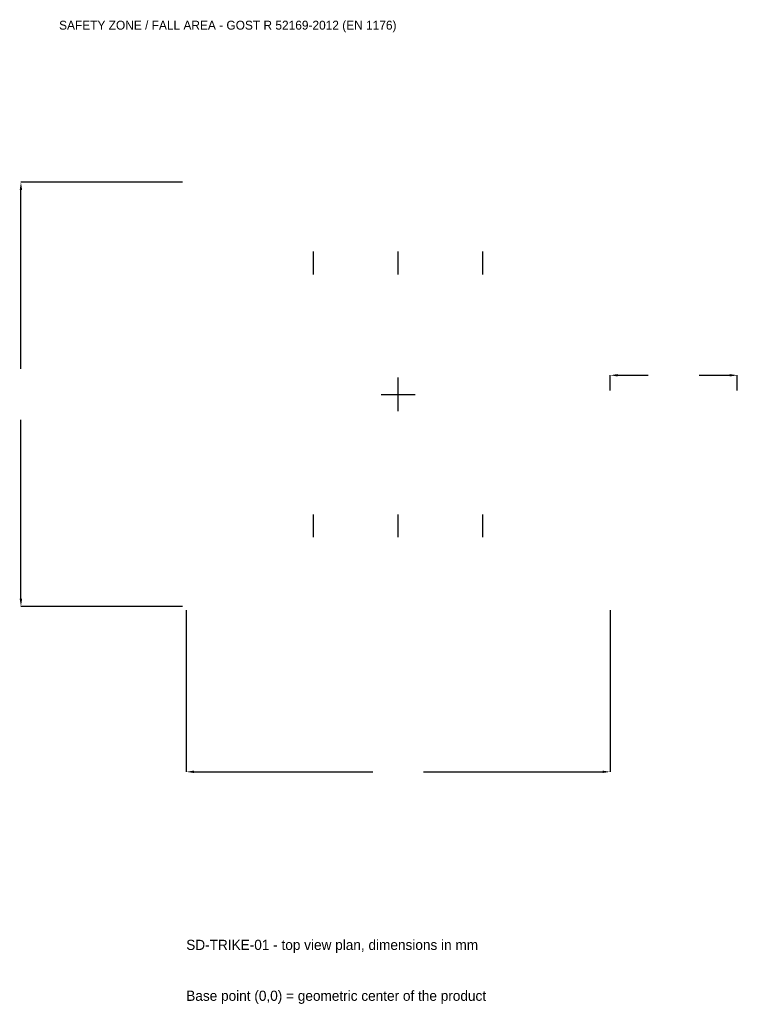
# Model space of a CAD drawing. Extents: x -4465 to 4000, y -7191 to 4417.
import ezdxf

# ---------------------------------------------------------------- set-up
doc = ezdxf.new("R2010")
doc.units = 0
for name, color, linetype in [('GP_MAF_zona_bezopasnosti', 1, 'Continuous'), ('ZSK_DANNYE', 3, 'Continuous'), ('ZSK_KONTUR', 7, 'Continuous'), ('ZSK_RAZMERY', 8, 'Continuous')]:
    doc.layers.add(name, color=color, linetype=linetype)
doc.dimstyles.new('ORION', dxfattribs={"dimtxt": 150, "dimasz": 90, "dimexe": 1.25, "dimexo": 45, "dimtad": 1, "dimcen": 2.5, "dimazin": 3, "dimtfac": 1, "dimtmove": 0, "dimatfit": 3})

# ---------------------------------------------------------------- blocks, each defined once
blk = doc.blocks.new('_CLOSEDFILLED')
at = {"color": 0, "linetype": 'BYBLOCK'}
blk.add_solid([(-1, 0.16), (0, 0), (-1, -0.16)], dxfattribs=at)
blk = doc.blocks.new('*D1')
for p, q in [((-2500, -2545), (-2500, -4450)), ((2500, -2545), (2500, -4450)), ((-2410, -4450), (-300, -4450)), ((300, -4450), (2410, -4450))]:
    blk.add_line(p, q)
at = {"layer": 'Defpoints'}
for p in [(-2500, -2500), (2500, -2500), (-2500, -4450)]:
    blk.add_point(p, dxfattribs=at)
at = {"layer": 'ZSK_RAZMERY', "xscale": 90, "yscale": 90, "rotation": 180}
blk.add_blockref('_CLOSEDFILLED', (-2500, -4450), dxfattribs=at)
at = {"layer": 'ZSK_RAZMERY', "xscale": 90, "yscale": 90}
blk.add_blockref('_CLOSEDFILLED', (2500, -4450), dxfattribs=at)
blk = doc.blocks.new('*D2')
for p, q in [((-2545, 2500), (-4450, 2500)), ((-4450, 300), (-4450, 2410)), ((-4450, -2410), (-4450, -300)), ((-2545, -2500), (-4450, -2500))]:
    blk.add_line(p, q)
at = {"layer": 'Defpoints'}
for p in [(-2500, 2500), (-4450, -2500), (-2500, -2500)]:
    blk.add_point(p, dxfattribs=at)
at = {"layer": 'ZSK_RAZMERY', "xscale": 90, "yscale": 90}
for p, rotation in [((-4450, 2500), 90), ((-4450, -2500), 270)]:
    blk.add_blockref('_CLOSEDFILLED', p, dxfattribs=dict(at, rotation=rotation))
blk = doc.blocks.new('*D3')
for p, q in [((2500, 45), (2500, 225)), ((2590, 225), (2950, 225)), ((3550, 225), (3910, 225)), ((4000, 45), (4000, 225))]:
    blk.add_line(p, q)
at = {"layer": 'Defpoints'}
for p in [(2500, 225), (2500, 0), (4000, 0)]:
    blk.add_point(p, dxfattribs=at)
at = {"layer": 'ZSK_RAZMERY', "xscale": 90, "yscale": 90, "rotation": 180}
blk.add_blockref('_CLOSEDFILLED', (2500, 225), dxfattribs=at)
at = {"layer": 'ZSK_RAZMERY', "xscale": 90, "yscale": 90}
blk.add_blockref('_CLOSEDFILLED', (4000, 225), dxfattribs=at)
blk = doc.blocks.new('B1')
at = {"layer": 'ZSK_KONTUR'}
for p, q in [((-1000, 1415), (-1000, 1685)), ((0, 1415), (0, 1685)), ((1000, 1415), (1000, 1685)), ((-1000, -1685), (-1000, -1415)), ((0, -1685), (0, -1415)), ((1000, -1685), (1000, -1415))]:
    blk.add_line(p, q, dxfattribs=at)
at = {"layer": 'ZSK_RAZMERY'}
for p, q in [((0, -200), (0, 200)), ((-200, 0), (200, 0))]:
    blk.add_line(p, q, dxfattribs=at)
at = {"layer": 'GP_MAF_zona_bezopasnosti', "color": 1}
blk.add_text('SAFETY ZONE / FALL AREA - GOST R 52169-2012 (EN 1176)', height=105, dxfattribs=at).set_placement((-4000, 4300))
at = {"layer": 'ZSK_RAZMERY'}
dim = blk.add_linear_dim(base=(-4450, -2500), p1=(-2500, -2500), p2=(-2500, 2500), angle=90, dimstyle='ORION', dxfattribs=at)
dim.commit()
dim.dimension.update_dxf_attribs({"geometry": '*D2', "text_midpoint": (-4450, 0)})
for base, p1, p2, picture, middle in [((2500, 225), (2500, 0), (4000, 0), '*D3', (3250, 225)), ((-2500, -4450), (-2500, -2500), (2500, -2500), '*D1', (0, -4450))]:
    dim = blk.add_linear_dim(base=base, p1=p1, p2=p2, dimstyle='ORION', dxfattribs=at)
    dim.commit()
    dim.dimension.update_dxf_attribs({"geometry": picture, "text_midpoint": middle})

msp = doc.modelspace()

# ---------------------------------------------------------------- block references
msp.add_blockref('B1', (0, 0))

# ---------------------------------------------------------------- texts
at = {"layer": 'ZSK_DANNYE', "color": 3}
msp.add_text('SD-TRIKE-01 - top view plan, dimensions in mm', height=120, dxfattribs=at).set_placement((-2500, -6550))
at = {"layer": 'ZSK_DANNYE', "color": 7}
msp.add_text('Base point (0,0) = geometric center of the product', height=120, dxfattribs=at).set_placement((-2500, -7150))

doc.saveas('drawing.dxf')
